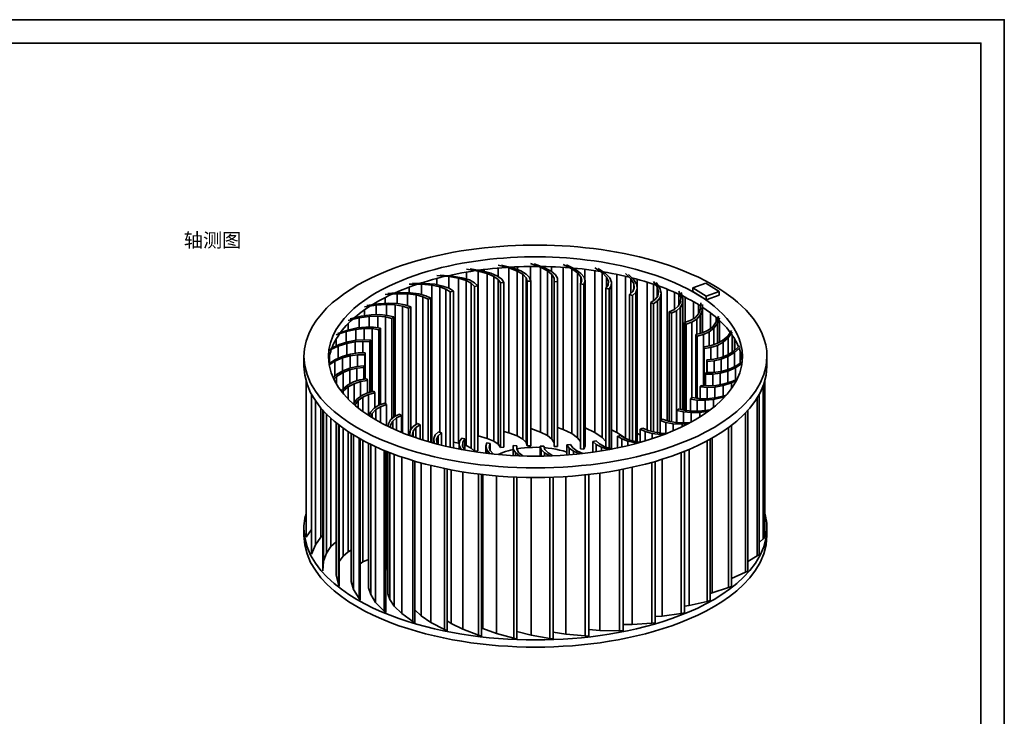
# Model space of a CAD drawing. Header units: millimetres. Extents: x 0 to 420, y 0 to 297.
# Tile 3 of 3: x 210 to 420, y 148 to 297. Entities that reach past the tile are written whole.
import ezdxf
from ezdxf.enums import TextEntityAlignment as Align

# ---------------------------------------------------------------- set-up
doc = ezdxf.new("R2010")
doc.units = ezdxf.units.MM
for name, color, linetype, lineweight, true_color in [('FRAME', 7, 'Continuous', 35, 0x3c3c3c), ('OUTLINE', 7, 'Continuous', 35, 0x141414), ('TEXT', 7, 'Continuous', 18, 0x141414)]:
    doc.layers.add(name, color=color, linetype=linetype, lineweight=lineweight, true_color=true_color)
doc.styles.add('ZH', font='simsun.ttc')

msp = doc.modelspace()

# ---------------------------------------------------------------- linework, layer by layer
at = {"layer": 'FRAME'}
for points in [[(0, 0), (420, 0), (420, 297), (0, 297)], [(5, 5), (415, 5), (415, 292), (5, 292)]]:
    msp.add_lwpolyline(points, close=True, dxfattribs=at)
at = {"layer": 'OUTLINE'}
for points in [[(359.14, 239.69), (357.71, 240.54), (356.25, 241.34), (354.76, 242.08), (353.24, 242.77), (351.71, 243.42), (350.15, 244.02), (348.59, 244.58), (347, 245.1), (345.41, 245.58), (343.8, 246.02), (342.19, 246.43), (340.57, 246.8), (338.94, 247.15), (337.3, 247.46), (335.66, 247.74), (334.01, 247.99), (332.36, 248.21), (330.71, 248.4), (329.05, 248.56), (327.39, 248.69), (325.73, 248.8), (324.06, 248.88), (322.4, 248.93), (320.73, 248.96), (319.07, 248.96), (317.4, 248.93), (315.74, 248.87), (314.08, 248.79), (312.41, 248.68), (310.75, 248.54), (309.1, 248.38), (307.44, 248.18), (305.79, 247.96), (304.15, 247.7), (302.51, 247.42), (300.87, 247.11), (299.24, 246.76), (297.62, 246.38), (296.01, 245.97), (294.4, 245.52), (292.81, 245.04), (291.23, 244.51), (289.66, 243.95), (288.11, 243.34), (286.58, 242.69), (285.06, 242), (283.58, 241.25), (282.12, 240.45), (280.69, 239.59), (279.31, 238.66), (277.97, 237.67), (276.68, 236.61), (275.47, 235.47), (274.34, 234.25), (273.31, 232.94), (272.41, 231.54), (271.66, 230.06), (271.09, 228.49), (270.74, 226.87), (270.62, 225.21)], [(355, 238.16), (353.72, 238.92), (352.41, 239.63), (351.08, 240.29), (349.72, 240.91), (348.35, 241.49), (346.96, 242.03), (345.56, 242.53), (344.14, 242.99), (342.72, 243.42), (341.28, 243.82), (339.84, 244.18), (338.39, 244.52), (336.93, 244.82), (335.47, 245.1), (334, 245.35), (332.53, 245.57), (331.05, 245.77), (329.57, 245.94), (328.09, 246.09), (326.61, 246.21), (325.12, 246.3), (323.63, 246.37), (322.15, 246.42), (320.66, 246.44), (319.17, 246.44), (317.68, 246.42), (316.19, 246.37), (314.7, 246.29), (313.22, 246.19), (311.73, 246.07), (310.25, 245.92), (308.77, 245.75), (307.3, 245.55), (305.83, 245.32), (304.36, 245.07), (302.9, 244.79), (301.44, 244.48), (299.99, 244.14), (298.55, 243.77), (297.11, 243.37), (295.69, 242.94), (294.27, 242.47), (292.87, 241.97), (291.49, 241.42), (290.12, 240.84), (288.76, 240.22), (287.43, 239.55), (286.13, 238.83), (284.85, 238.06), (283.61, 237.24), (282.42, 236.35), (281.27, 235.4), (280.18, 234.39), (279.17, 233.29), (278.25, 232.12), (277.45, 230.87), (276.78, 229.54), (276.27, 228.14), (275.95, 226.69), (275.85, 225.21)], [(305.31, 243.8), (307.8, 243.4)], [(308.54, 243.47), (306.05, 243.87)], [(313.85, 244.2), (312.84, 244.13), (311.83, 244.04), (310.83, 243.95), (309.82, 243.84), (308.82, 243.72), (307.81, 243.58)], [(309.09, 243.32), (309.09, 243.75)], [(312.04, 244.66), (314.36, 244.08)], [(312.04, 242.24), (312.04, 244.06)], [(315.12, 244.08), (312.79, 244.67)], [(314.36, 208.93), (314.36, 244.08)], [(314.36, 244.08), (316.1, 243.42)], [(320.62, 244.41), (319.6, 244.41), (318.57, 244.4), (317.55, 244.38), (316.53, 244.34), (315.51, 244.3), (314.49, 244.24)], [(316.85, 243.43), (315.12, 244.08)], [(316.2, 243.67), (316.2, 244.33)], [(318.96, 245), (321.06, 244.25)], [(318.96, 241.4), (318.96, 244.4)], [(321.81, 244.2), (319.71, 244.95)], [(321.06, 209.1), (321.06, 244.25)], [(321.06, 244.25), (322.57, 243.47)], [(327.33, 244.11), (326.32, 244.19), (325.31, 244.26), (324.3, 244.31), (323.28, 244.35), (322.27, 244.38), (321.25, 244.4)], [(323.32, 243.42), (321.81, 244.2)], [(323.41, 243.35), (323.41, 244.35)], [(325.9, 244.82), (327.74, 243.92)], [(325.9, 209.67), (325.9, 244.22)], [(328.46, 243.81), (326.63, 244.71)], [(327.74, 208.77), (327.74, 243.92)], [(327.74, 243.92), (328.97, 243.03)], [(333.85, 243.34), (332.87, 243.49), (331.89, 243.62), (330.91, 243.75), (329.93, 243.87), (328.94, 243.97), (327.96, 244.06)], [(329.7, 242.93), (328.46, 243.81)], [(330.53, 241.53), (330.53, 243.8)], [(332.7, 244.11), (334.22, 243.08)], [(334.91, 242.93), (333.39, 243.96)], [(300.81, 242.3), (299.89, 242.08), (298.98, 241.85), (298.07, 241.61), (297.17, 241.35), (296.27, 241.08), (295.37, 240.8)], [(298.95, 242.45), (301.53, 242.24)], [(298.95, 240.51), (298.95, 241.84)], [(302.25, 242.36), (299.66, 242.57)], [(307.2, 243.5), (306.22, 243.35), (305.25, 243.19), (304.28, 243.02), (303.31, 242.83), (302.35, 242.64), (301.39, 242.43)], [(301.53, 239.76), (301.53, 242.24)], [(301.53, 242.24), (303.61, 241.87)], [(302.25, 242.36), (302.25, 242.62)], [(304.32, 241.99), (302.25, 242.36)], [(303.61, 206.73), (303.61, 241.87)], [(303.61, 241.87), (305.2, 241.39)], [(305.91, 241.51), (304.32, 241.99)], [(305.31, 241.69), (305.31, 243.2)], [(307.03, 240.93), (305.91, 241.51)], [(307.8, 208.26), (307.8, 243.4)], [(307.8, 243.4), (309.73, 242.88)], [(310.47, 242.95), (308.54, 243.47)], [(309.73, 207.74), (309.73, 242.88)], [(309.73, 242.88), (311.14, 242.28)], [(311.88, 242.35), (310.47, 242.95)], [(311.14, 207.14), (311.14, 242.28)], [(311.14, 242.28), (312.06, 241.62)], [(312.8, 241.69), (311.88, 242.35)], [(312.06, 206.48), (312.06, 241.62)], [(312.06, 241.62), (312.54, 240.92)], [(313.29, 240.99), (312.8, 241.69)], [(316.1, 208.27), (316.1, 243.42)], [(316.1, 243.42), (317.3, 242.72)], [(318.05, 242.73), (316.85, 243.43)], [(317.3, 207.58), (317.3, 242.72)], [(317.3, 242.72), (317.99, 242)], [(317.99, 206.86), (317.99, 242)], [(317.99, 242), (318.24, 241.27)], [(318.75, 242.01), (318.05, 242.73)], [(319, 241.28), (318.75, 242.01)], [(322.57, 208.33), (322.57, 243.47)], [(322.57, 243.47), (323.52, 242.69)], [(324.27, 242.64), (323.32, 243.42)], [(323.52, 207.55), (323.52, 242.69)], [(323.52, 242.69), (323.98, 241.92)], [(323.98, 206.78), (323.98, 241.92)], [(323.98, 241.92), (323.99, 241.18)], [(324.72, 241.88), (324.27, 242.64)], [(324.73, 241.14), (324.72, 241.88)], [(328.97, 207.89), (328.97, 243.03)], [(328.97, 243.03), (329.66, 242.19)], [(329.66, 240.76), (329.66, 242.19)], [(329.66, 242.19), (329.86, 241.4)], [(330.38, 242.09), (329.7, 242.93)], [(330.59, 241.3), (330.38, 242.09)], [(332.7, 208.97), (332.7, 243.51)], [(334.22, 207.94), (334.22, 243.08)], [(334.22, 243.08), (335.15, 242.12)], [(340.02, 242.1), (339.1, 242.32), (338.17, 242.53), (337.24, 242.72), (336.31, 242.91), (335.38, 243.08), (334.44, 243.24)], [(334.86, 242.96), (334.86, 243.17)], [(335.84, 241.96), (334.91, 242.93)], [(335.15, 239.91), (335.15, 242.12)], [(335.15, 242.12), (335.56, 241.23)], [(336.24, 241.08), (335.84, 241.96)], [(337.39, 208.97), (337.39, 242.69)], [(339.19, 242.9), (340.36, 241.77)], [(339.19, 207.76), (339.19, 242.3)], [(340.98, 241.57), (339.82, 242.7)], [(340.36, 238.68), (340.36, 241.77)], [(340.36, 241.77), (340.96, 240.75)], [(345.72, 240.43), (344.88, 240.72), (344.02, 240.99), (343.17, 241.25), (342.31, 241.5), (341.44, 241.74), (340.58, 241.96)], [(341.59, 240.55), (340.98, 241.57)], [(341.73, 208.84), (341.73, 241.66)], [(294.84, 240.62), (294.01, 240.34), (293.19, 240.04), (292.36, 239.73), (291.55, 239.41), (290.73, 239.07), (289.93, 238.72)], [(293.1, 240.63), (295.73, 240.62)], [(293.1, 238.77), (293.1, 240.01)], [(296.39, 240.79), (293.77, 240.81)], [(295.73, 238.38), (295.73, 240.62)], [(295.73, 240.62), (297.9, 240.41)], [(295.85, 240.8), (295.85, 240.95)], [(298.56, 240.59), (296.39, 240.79)], [(297.9, 206.82), (297.9, 240.41)], [(297.9, 240.41), (299.62, 240.05)], [(300.28, 240.23), (298.56, 240.59)], [(299.62, 209.05), (299.62, 240.05)], [(299.62, 240.05), (300.92, 239.56)], [(301.59, 239.74), (300.28, 240.23)], [(300.92, 206.05), (300.92, 239.56)], [(300.92, 239.56), (301.83, 238.97)], [(302.5, 239.14), (301.59, 239.74)], [(305.2, 206.24), (305.2, 241.39)], [(305.2, 241.39), (306.32, 240.8)], [(306.32, 205.66), (306.32, 240.8)], [(306.32, 240.8), (307.03, 240.15)], [(307.74, 240.27), (307.03, 240.93)], [(307.03, 240.15), (307.74, 240.27)], [(307.03, 205), (307.03, 240.15)], [(307.74, 205.12), (307.74, 240.27)], [(312.54, 240.92), (313.29, 240.99)], [(312.54, 205.78), (312.54, 240.92)], [(313.29, 205.84), (313.29, 240.99)], [(318.24, 241.27), (319, 241.28)], [(318.24, 206.13), (318.24, 241.27)], [(319, 206.14), (319, 241.28)], [(323.99, 206.04), (323.99, 241.18)], [(323.99, 241.18), (324.73, 241.14)], [(324.73, 205.99), (324.73, 241.14)], [(329.86, 241.4), (329.63, 240.67)], [(329.63, 205.53), (329.63, 240.67)], [(329.63, 240.67), (330.35, 240.57)], [(330.35, 240.57), (330.59, 241.3)], [(330.35, 205.42), (330.35, 240.57)], [(330.59, 206.15), (330.59, 241.3)], [(335.5, 240.44), (335.04, 239.74)], [(335.04, 205.9), (335.04, 239.74)], [(335.04, 239.74), (335.72, 239.58)], [(335.56, 241.23), (335.5, 240.44)], [(335.72, 239.58), (336.18, 240.28)], [(335.72, 205.69), (335.72, 239.58)], [(336.18, 240.28), (336.24, 241.08)], [(336.18, 205.55), (336.18, 240.28)], [(336.24, 205.94), (336.24, 241.08)], [(341.08, 239.85), (340.76, 239.07)], [(340.96, 239.57), (340.96, 240.75)], [(340.96, 240.75), (341.08, 239.85)], [(341.39, 238.86), (341.7, 239.64)], [(341.7, 239.64), (341.59, 240.55)], [(341.7, 207.02), (341.7, 239.64)], [(343.82, 209.51), (343.82, 241.05)], [(345.21, 241.22), (345.99, 240.02)], [(345.21, 237.11), (345.21, 240.61)], [(346.54, 239.77), (345.76, 240.97)], [(345.99, 237.95), (345.99, 240.02)], [(345.99, 240.02), (346.26, 238.96)], [(350.83, 238.37), (350.08, 238.72), (349.32, 239.05), (348.55, 239.37), (347.78, 239.68), (347, 239.97), (346.22, 240.26)], [(346.81, 238.71), (346.54, 239.77)], [(348.07, 211.5), (348.07, 239.56)], [(353.58, 239.81), (356.34, 240.83)], [(356.41, 238.03), (353.58, 239.81)], [(353.58, 239.04), (353.58, 239.81)], [(359.18, 239.06), (356.34, 240.83)], [(369.38, 225.21), (369.32, 226.44), (369.12, 227.66), (368.8, 228.85), (368.37, 230), (367.83, 231.11), (367.21, 232.18), (366.51, 233.2), (365.74, 234.16), (364.91, 235.08), (364.04, 235.95), (363.12, 236.78), (362.17, 237.57), (361.19, 238.31), (360.18, 239.02), (359.14, 239.69)], [(289.46, 238.51), (288.73, 238.17), (288.01, 237.81), (287.3, 237.44), (286.59, 237.06), (285.89, 236.66), (285.2, 236.24)], [(287.92, 238.4), (290.52, 238.58)], [(287.92, 236.53), (287.92, 237.76)], [(291.11, 238.81), (288.52, 238.62)], [(290.04, 238.73), (290.04, 238.77)], [(290.52, 236.49), (290.52, 238.58)], [(290.52, 238.58), (292.72, 238.55)], [(293.32, 238.77), (291.11, 238.81)], [(292.72, 236.02), (292.72, 238.55)], [(292.72, 238.55), (294.55, 238.32)], [(295.14, 238.54), (293.32, 238.77)], [(294.55, 210.7), (294.55, 238.32)], [(294.55, 238.32), (295.99, 237.93)], [(296.59, 238.15), (295.14, 238.54)], [(295.99, 207.38), (295.99, 237.93)], [(295.99, 237.93), (297.09, 237.41)], [(297.68, 237.63), (296.59, 238.15)], [(297.09, 237.41), (297.68, 237.63)], [(297.09, 207.05), (297.09, 237.41)], [(297.68, 206.88), (297.68, 237.63)], [(301.83, 238.97), (302.5, 239.14)], [(301.83, 205.85), (301.83, 238.97)], [(302.5, 205.7), (302.5, 239.14)], [(340.76, 239.07), (340.07, 238.41)], [(340.07, 207.42), (340.07, 238.41)], [(340.07, 238.41), (340.69, 238.2)], [(340.69, 238.2), (341.39, 238.86)], [(340.69, 207.24), (340.69, 238.2)], [(341.39, 207.09), (341.39, 238.86)], [(345.51, 237.32), (344.61, 236.71)], [(346.08, 238.06), (345.51, 237.32)], [(346.06, 237.07), (346.62, 237.81)], [(346.26, 238.96), (346.08, 238.06)], [(346.62, 237.81), (346.81, 238.71)], [(346.62, 211.6), (346.62, 237.81)], [(346.81, 211.69), (346.81, 238.71)], [(349.66, 235.26), (349.66, 238.9)], [(350.6, 239.11), (350.99, 237.86)], [(350.6, 236.24), (350.6, 238.48)], [(350.99, 237.86), (350.91, 236.8)], [(351.45, 237.57), (351.06, 238.82)], [(355, 236.12), (354.39, 236.49), (353.78, 236.85), (353.16, 237.19), (352.53, 237.53), (351.9, 237.85), (351.27, 238.17)], [(351.37, 236.51), (351.45, 237.57)], [(351.45, 213.82), (351.45, 237.57)], [(351.93, 232.47), (351.93, 237.84)], [(356.41, 237.27), (353.58, 239.04)], [(364.15, 225.21), (364.07, 226.48), (363.84, 227.73), (363.46, 228.94), (362.96, 230.11), (362.34, 231.23), (361.63, 232.28), (360.84, 233.28), (359.98, 234.22), (359.07, 235.1), (358.1, 235.94), (357.1, 236.72), (356.06, 237.46), (355, 238.16)], [(356.41, 238.03), (359.18, 239.06)], [(356.41, 237.27), (359.18, 238.29)], [(356.41, 237.27), (356.41, 238.03)], [(359.18, 238.29), (359.18, 239.06)], [(284.81, 236), (284.2, 235.6), (283.61, 235.2), (283.02, 234.77), (282.44, 234.34), (281.88, 233.88), (281.33, 233.42)], [(283.53, 235.8), (286.03, 236.18)], [(286.55, 236.45), (284.05, 236.07)], [(286.03, 236.18), (288.23, 236.31)], [(286.03, 234.09), (286.03, 236.18)], [(288.74, 236.57), (286.55, 236.45)], [(288.23, 233.99), (288.23, 236.31)], [(288.23, 236.31), (290.1, 236.22)], [(290.62, 236.49), (288.74, 236.57)], [(290.1, 212.51), (290.1, 236.22)], [(290.1, 236.22), (291.65, 235.95)], [(292.17, 236.21), (290.62, 236.49)], [(291.65, 208.92), (291.65, 235.95)], [(291.65, 235.95), (292.9, 235.52)], [(293.42, 235.78), (292.17, 236.21)], [(292.9, 235.52), (293.42, 235.78)], [(292.9, 208.44), (292.9, 235.52)], [(293.42, 209.6), (293.42, 235.78)], [(344.61, 209.26), (344.61, 236.71)], [(344.61, 236.71), (345.16, 236.46)], [(345.16, 236.46), (346.06, 237.07)], [(345.16, 209.11), (345.16, 236.46)], [(346.06, 208.96), (346.06, 237.07)], [(349.63, 235.23), (348.55, 234.7)], [(350.43, 235.92), (349.63, 235.23)], [(350.09, 234.94), (350.89, 235.63)], [(350.91, 236.8), (350.43, 235.92)], [(350.89, 235.63), (351.37, 236.51)], [(350.89, 213.95), (350.89, 235.63)], [(351.37, 213.84), (351.37, 236.51)], [(353.71, 233.28), (353.71, 236.88)], [(354.78, 234.3), (354.78, 236.25)], [(355.22, 235.36), (354.79, 234.31)], [(355.23, 235.97), (355.19, 236), (355.15, 236.02), (355.11, 236.05), (355.08, 236.07), (355.04, 236.09), (355, 236.12)], [(355.24, 236.62), (355.22, 235.36)], [(355.58, 235.04), (355.61, 236.3)], [(358.83, 233.28), (358.32, 233.72), (357.79, 234.15), (357.26, 234.57), (356.71, 234.97), (356.16, 235.36), (355.59, 235.74)], [(355.61, 230.26), (355.61, 235.73)], [(281.02, 233.15), (280.55, 232.71), (280.09, 232.26), (279.65, 231.79), (279.22, 231.31), (278.81, 230.82), (278.42, 230.31)], [(280.03, 232.91), (282.38, 233.47)], [(282.81, 233.77), (280.46, 233.21)], [(282.38, 233.47), (284.51, 233.76)], [(282.38, 231.34), (282.38, 233.47)], [(284.94, 234.06), (282.81, 233.77)], [(283.53, 233.87), (283.53, 235.14)], [(284.51, 233.76), (286.39, 233.82)], [(284.51, 231.48), (284.51, 233.76)], [(286.81, 234.12), (284.94, 234.06)], [(286.39, 231.32), (286.39, 233.82)], [(286.39, 233.82), (288.01, 233.67)], [(288.44, 233.97), (286.81, 234.12)], [(288.01, 215.12), (288.01, 233.67)], [(288.01, 233.67), (289.38, 233.33)], [(289.81, 233.63), (288.44, 233.97)], [(289.38, 233.33), (289.81, 233.63)], [(289.38, 211.96), (289.38, 233.33)], [(289.81, 212.33), (289.81, 233.63)], [(348.55, 211.37), (348.55, 234.7)], [(348.55, 234.7), (349.01, 234.41)], [(349.01, 234.41), (350.09, 234.94)], [(349.01, 211.29), (349.01, 234.41)], [(350.09, 211.12), (350.09, 234.94)], [(354.04, 233.48), (353.02, 232.86)], [(353.38, 232.54), (354.4, 233.16)], [(354.79, 234.31), (354.04, 233.48)], [(354.4, 233.16), (355.15, 233.99)], [(354.4, 229.96), (354.4, 233.16)], [(355.15, 233.99), (355.58, 235.04)], [(355.15, 230.15), (355.15, 233.99)], [(355.58, 230.25), (355.58, 235.04)], [(357.37, 231.22), (357.37, 234.48)], [(358.53, 232.49), (358.53, 233.54)], [(359.02, 233.8), (358.58, 232.56)], [(358.84, 232.22), (359.27, 233.46)], [(281.99, 231.3), (279.99, 230.85)], [(280.03, 230.86), (280.03, 232.2)], [(281.67, 230.97), (283.5, 231.16)], [(283.83, 231.49), (281.99, 231.3)], [(283.5, 228.76), (283.5, 231.16)], [(283.5, 231.16), (285.16, 231.14)], [(285.48, 231.46), (283.83, 231.49)], [(285.16, 217.69), (285.16, 231.14)], [(285.16, 231.14), (286.62, 230.91)], [(286.95, 231.24), (285.48, 231.46)], [(286.62, 230.91), (286.95, 231.24)], [(286.95, 214.94), (286.95, 231.24)], [(353.02, 232.86), (351.78, 232.42)], [(351.78, 213.74), (351.78, 232.42)], [(351.78, 232.42), (352.14, 232.1)], [(352.14, 232.1), (353.38, 232.54)], [(352.14, 213.67), (352.14, 232.1)], [(353.38, 216.44), (353.38, 232.54)], [(357.82, 231.56), (356.81, 230.8)], [(357.06, 230.46), (358.07, 231.22)], [(358.58, 232.56), (357.82, 231.56)], [(358.07, 231.22), (358.84, 232.22)], [(358.07, 227.75), (358.07, 231.22)], [(358.84, 228.03), (358.84, 232.22)], [(361.55, 230.35), (361.18, 230.83), (360.8, 231.29), (360.4, 231.74), (359.98, 232.18), (359.56, 232.61), (359.12, 233.02)], [(359.27, 228.27), (359.27, 232.88)], [(359.29, 228.28), (359.29, 232.86)], [(278.21, 230.02), (277.89, 229.55), (277.58, 229.06), (277.3, 228.57), (277.03, 228.06), (276.79, 227.54), (276.57, 227.01)], [(277.52, 229.79), (279.66, 230.52)], [(277.52, 227.46), (277.52, 228.97)], [(279.99, 230.85), (277.85, 230.12)], [(279.66, 230.52), (281.67, 230.97)], [(279.66, 228.24), (279.66, 230.52)], [(281.67, 228.66), (281.67, 230.97)], [(286.62, 214.82), (286.62, 230.91)], [(355.6, 230.26), (354.23, 229.92)], [(354.23, 216.31), (354.23, 229.92)], [(354.23, 229.92), (354.49, 229.57)], [(354.49, 229.57), (355.85, 229.91)], [(354.49, 216.27), (354.49, 229.57)], [(356.81, 230.8), (355.6, 230.26)], [(355.85, 229.91), (357.06, 230.46)], [(355.85, 227.27), (355.85, 229.91)], [(357.06, 227.46), (357.06, 230.46)], [(361, 229.55), (359.92, 228.62)], [(360.06, 228.26), (361.13, 229.19)], [(361.83, 230.74), (361, 229.55)], [(361.13, 229.19), (361.97, 230.39)], [(361.13, 225.61), (361.13, 229.19)], [(363.33, 227.25), (363.12, 227.74), (362.88, 228.23), (362.63, 228.71), (362.35, 229.18), (362.06, 229.63), (361.75, 230.08)], [(361.97, 226.13), (361.97, 229.77)], [(362.47, 226.46), (362.47, 228.97)], [(276.06, 226.52), (277.93, 227.4)], [(278.15, 227.75), (276.27, 226.87)], [(277.93, 227.4), (279.77, 227.99)], [(277.93, 224.81), (277.93, 227.4)], [(279.98, 228.34), (278.15, 227.75)], [(279.77, 227.99), (281.52, 228.32)], [(279.77, 225.5), (279.77, 227.99)], [(281.73, 228.67), (279.98, 228.34)], [(281.52, 228.32), (283.16, 228.42)], [(281.52, 225.86), (281.52, 228.32)], [(283.37, 228.77), (281.73, 228.67)], [(283.16, 225.95), (283.16, 228.42)], [(283.16, 228.42), (284.68, 228.31)], [(284.89, 228.66), (283.37, 228.77)], [(284.68, 228.31), (284.89, 228.66)], [(284.68, 217.57), (284.68, 228.31)], [(284.89, 217.63), (284.89, 228.66)], [(357.3, 227.5), (355.84, 227.26)], [(355.84, 219.01), (355.84, 227.26)], [(355.84, 227.26), (355.98, 226.91)], [(355.98, 226.91), (357.44, 227.14)], [(355.98, 219), (355.98, 226.91)], [(358.67, 227.94), (357.3, 227.5)], [(357.44, 227.14), (358.81, 227.58)], [(357.44, 224.59), (357.44, 227.14)], [(359.92, 228.62), (358.67, 227.94)], [(358.81, 227.58), (360.06, 228.26)], [(358.81, 224.81), (358.81, 227.58)], [(360.06, 225.17), (360.06, 228.26)], [(363.61, 227.51), (362.4, 226.39)], [(362.42, 226.03), (363.63, 227.15)], [(362.53, 226.51), (362.53, 228.87)], [(364.1, 224.19), (364.04, 224.66), (363.96, 225.13), (363.86, 225.6), (363.74, 226.06), (363.6, 226.52), (363.44, 226.97)], [(270.62, 225.21), (270.79, 223.24), (271.28, 221.33), (272.05, 219.52), (273.06, 217.82), (274.26, 216.25), (275.6, 214.81), (277.06, 213.48), (278.61, 212.25), (280.23, 211.13), (281.91, 210.09), (283.63, 209.13), (285.4, 208.25), (287.2, 207.45), (289.03, 206.7), (290.88, 206.02), (292.75, 205.39), (294.64, 204.82), (296.55, 204.3), (298.46, 203.83), (300.39, 203.4), (302.33, 203.02), (304.27, 202.69), (306.23, 202.39), (308.18, 202.14), (310.15, 201.93), (312.11, 201.75), (314.08, 201.62), (316.05, 201.53), (318.03, 201.47), (320, 201.45), (321.97, 201.47), (323.95, 201.53), (325.92, 201.62), (327.89, 201.75), (329.85, 201.93), (331.82, 202.14), (333.77, 202.39), (335.73, 202.69), (337.67, 203.02), (339.61, 203.4), (341.54, 203.83), (343.45, 204.3), (345.36, 204.82), (347.25, 205.39), (349.12, 206.02), (350.97, 206.7), (352.8, 207.45), (354.6, 208.25), (356.37, 209.13), (358.09, 210.09), (359.77, 211.13), (361.39, 212.25), (362.94, 213.48), (364.4, 214.81), (365.74, 216.25), (366.94, 217.82), (367.95, 219.52), (368.72, 221.33), (369.21, 223.24), (369.38, 225.21)], [(270.62, 223.17), (270.62, 225.21)], [(275.85, 225.21), (276, 223.45), (276.44, 221.74), (277.13, 220.12), (278.03, 218.6), (279.1, 217.2), (280.3, 215.91), (281.6, 214.72), (282.99, 213.62), (284.44, 212.62), (285.94, 211.69), (287.48, 210.84), (289.06, 210.05), (290.67, 209.33), (292.31, 208.66), (293.96, 208.05), (295.64, 207.49), (297.33, 206.98), (299.03, 206.51), (300.74, 206.09), (302.47, 205.71), (304.2, 205.37), (305.94, 205.07), (307.68, 204.81), (309.43, 204.58), (311.19, 204.39), (312.95, 204.24), (314.71, 204.12), (316.47, 204.03), (318.24, 203.98), (320, 203.96), (321.76, 203.98), (323.53, 204.03), (325.29, 204.12), (327.05, 204.24), (328.81, 204.39), (330.57, 204.58), (332.32, 204.81), (334.06, 205.07), (335.8, 205.37), (337.53, 205.71), (339.26, 206.09), (340.97, 206.51), (342.67, 206.98), (344.36, 207.49), (346.04, 208.05), (347.69, 208.66), (349.33, 209.33), (350.94, 210.05), (352.52, 210.84), (354.06, 211.69), (355.56, 212.62), (357.01, 213.62), (358.4, 214.72), (359.7, 215.91), (360.9, 217.2), (361.97, 218.6), (362.87, 220.12), (363.56, 221.74), (364, 223.45), (364.15, 225.21)], [(276.46, 226.71), (276.33, 226.3), (276.21, 225.88), (276.11, 225.46), (276.02, 225.04), (275.95, 224.62), (275.9, 224.19)], [(276.06, 223.72), (276.06, 225.25)], [(277.24, 224.19), (278.86, 224.91)], [(278.96, 225.27), (277.34, 224.55)], [(278.86, 224.91), (280.48, 225.37)], [(278.86, 222.11), (278.86, 224.91)], [(280.58, 225.73), (278.96, 225.27)], [(280.48, 225.37), (282.07, 225.59)], [(280.48, 222.76), (280.48, 225.37)], [(282.17, 225.95), (280.58, 225.73)], [(282.07, 223.09), (282.07, 225.59)], [(282.07, 225.59), (283.61, 225.59)], [(283.71, 225.95), (282.17, 225.95)], [(283.61, 225.59), (283.71, 225.95)], [(283.61, 220.38), (283.61, 225.59)], [(283.71, 220.4), (283.71, 225.95)], [(359.58, 224.98), (358.08, 224.64)], [(361.04, 225.55), (359.58, 224.98)], [(359.6, 224.62), (361.06, 225.19)], [(362.4, 226.39), (361.04, 225.55)], [(361.06, 225.19), (362.42, 226.03)], [(361.06, 222.42), (361.06, 225.19)], [(362.42, 223.01), (362.42, 226.03)], [(363.63, 223.73), (363.63, 226.42)], [(369.38, 223.17), (369.38, 225.21)], [(270.62, 223.17), (270.79, 221.2), (271.28, 219.29), (272.05, 217.48), (273.06, 215.79), (274.26, 214.22), (275.6, 212.77), (277.06, 211.44), (278.61, 210.21), (280.23, 209.09), (281.91, 208.05), (283.63, 207.1), (285.4, 206.22), (287.2, 205.41), (289.03, 204.66), (290.88, 203.98), (292.75, 203.36), (294.64, 202.78), (296.55, 202.26), (298.46, 201.79), (300.39, 201.37), (302.33, 200.99), (304.27, 200.65), (306.23, 200.35), (308.18, 200.1), (310.15, 199.89), (312.11, 199.72), (314.08, 199.58), (316.05, 199.49), (318.03, 199.43), (320, 199.41), (321.97, 199.43), (323.95, 199.49), (325.92, 199.58), (327.89, 199.72), (329.85, 199.89), (331.82, 200.1), (333.77, 200.35), (335.73, 200.65), (337.67, 200.99), (339.61, 201.37), (341.54, 201.79), (343.45, 202.26), (345.36, 202.78), (347.25, 203.36), (349.12, 203.98), (350.97, 204.66), (352.8, 205.41), (354.6, 206.22), (356.37, 207.1), (358.09, 208.05), (359.77, 209.09), (361.39, 210.21), (362.94, 211.44), (364.4, 212.77), (365.74, 214.22), (366.94, 215.79), (367.95, 217.48), (368.72, 219.29), (369.21, 221.2), (369.38, 223.17)], [(277.34, 224.55), (275.96, 223.66)], [(276.01, 223.39), (277.24, 224.19)], [(277.24, 221.01), (277.24, 224.19)], [(280.4, 222.74), (278.94, 222.16)], [(281.89, 223.08), (280.4, 222.74)], [(280.42, 222.38), (281.92, 222.71)], [(283.41, 223.2), (281.89, 223.08)], [(281.92, 222.71), (283.43, 222.83)], [(281.92, 220.01), (281.92, 222.71)], [(283.43, 222.83), (283.41, 223.2)], [(283.43, 220.35), (283.43, 222.83)], [(358.08, 224.64), (356.57, 224.52)], [(356.57, 221.76), (356.57, 224.52)], [(356.57, 224.52), (356.59, 224.16)], [(356.59, 224.16), (358.11, 224.28)], [(356.59, 221.76), (356.59, 224.16)], [(358.11, 224.28), (359.6, 224.62)], [(358.11, 221.79), (358.11, 224.28)], [(359.6, 222.01), (359.6, 224.62)], [(361.04, 222.08), (362.66, 222.81)], [(362.76, 223.17), (361.14, 222.44)], [(362.66, 222.81), (364.04, 223.7)], [(362.66, 220.24), (362.66, 222.81)], [(364.09, 224.03), (362.76, 223.17)], [(277.58, 221.33), (276.86, 220.67)], [(276.99, 220.4), (277.6, 220.96)], [(278.94, 222.16), (277.58, 221.33)], [(277.6, 220.96), (278.96, 221.8)], [(277.6, 219.28), (277.6, 220.96)], [(278.96, 221.8), (280.42, 222.38)], [(278.96, 218.25), (278.96, 221.8)], [(280.42, 219.35), (280.42, 222.38)], [(356.39, 221.76), (356.29, 221.4)], [(356.29, 218.97), (356.29, 221.4)], [(356.29, 221.4), (357.83, 221.4)], [(357.93, 221.76), (356.39, 221.76)], [(357.83, 221.4), (359.42, 221.62)], [(357.83, 218.99), (357.83, 221.4)], [(359.52, 221.98), (357.93, 221.76)], [(359.42, 221.62), (361.04, 222.08)], [(359.42, 219.21), (359.42, 221.62)], [(361.14, 222.44), (359.52, 221.98)], [(361.04, 219.62), (361.04, 222.08)], [(271.08, 186.72), (271.08, 219.93)], [(279.94, 219.09), (278.87, 218.16)], [(279, 217.81), (280.08, 218.74)], [(281.19, 219.77), (279.94, 219.09)], [(280.08, 218.74), (281.33, 219.41)], [(280.08, 216.13), (280.08, 218.74)], [(282.56, 220.22), (281.19, 219.77)], [(281.33, 219.41), (282.7, 219.86)], [(281.33, 215.35), (281.33, 219.41)], [(284.02, 220.45), (282.56, 220.22)], [(282.7, 219.86), (284.16, 220.09)], [(282.7, 216.72), (282.7, 219.86)], [(284.16, 220.09), (284.02, 220.45)], [(284.16, 217.44), (284.16, 220.09)], [(355.32, 219.05), (355.11, 218.7)], [(355.11, 216.22), (355.11, 218.7)], [(355.11, 218.7), (356.63, 218.59)], [(356.84, 218.93), (355.32, 219.05)], [(356.63, 218.59), (358.27, 218.68)], [(356.63, 216.21), (356.63, 218.59)], [(358.48, 219.03), (356.84, 218.93)], [(358.27, 218.68), (360.02, 219.01)], [(358.27, 216.38), (358.27, 218.68)], [(360.23, 219.36), (358.48, 219.03)], [(360.02, 219.01), (361.85, 219.61)], [(360.02, 216.76), (360.02, 219.01)], [(362.07, 219.95), (360.23, 219.36)], [(361.85, 219.61), (362.85, 220.07)], [(361.85, 218.44), (361.85, 219.61)], [(363.01, 220.4), (362.07, 219.95)], [(368.58, 186.31), (368.58, 218.91)], [(368.91, 186.64), (368.91, 219.88)], [(368.92, 190.34), (368.92, 219.93)], [(272.27, 183.07), (272.27, 217.07)], [(278.87, 218.16), (278.61, 217.8)], [(278.82, 217.54), (279, 217.81)], [(279, 217.32), (279, 217.81)], [(282.94, 216.9), (281.93, 216.14)], [(282.18, 215.79), (283.19, 216.56)], [(284.15, 217.44), (282.94, 216.9)], [(283.19, 216.56), (284.4, 217.1)], [(283.19, 213.47), (283.19, 216.56)], [(285.51, 217.78), (284.15, 217.44)], [(284.4, 217.1), (285.77, 217.44)], [(284.4, 212.64), (284.4, 217.1)], [(285.77, 217.44), (285.51, 217.78)], [(285.77, 214.3), (285.77, 217.44)], [(353.38, 216.44), (353.05, 216.12)], [(354.84, 216.22), (353.38, 216.44)], [(358.33, 216.39), (356.5, 216.19)], [(358.01, 216.06), (360.01, 216.51)], [(360.34, 216.83), (358.33, 216.39)], [(360.01, 216.51), (360.4, 216.64)], [(360.01, 216.23), (360.01, 216.51)], [(360.68, 216.95), (360.34, 216.83)], [(367.69, 182.98), (367.69, 217)], [(273.07, 185.06), (273.07, 215.77)], [(274.25, 186.71), (274.25, 214.22)], [(281.16, 215.14), (281.15, 215.11)], [(281.93, 216.14), (281.16, 215.14)], [(281.46, 214.84), (282.18, 215.79)], [(282.18, 214.25), (282.18, 215.79)], [(286.62, 214.82), (285.6, 214.19)], [(285.96, 213.87), (286.98, 214.5)], [(287.86, 215.26), (286.62, 214.82)], [(286.98, 214.5), (288.22, 214.94)], [(286.98, 211.11), (286.98, 214.5)], [(288.22, 214.94), (287.86, 215.26)], [(288.22, 210.46), (288.22, 214.94)], [(353.05, 213.59), (353.05, 216.12)], [(353.05, 216.12), (354.52, 215.89)], [(354.52, 213.56), (354.52, 215.89)], [(354.52, 215.89), (356.17, 215.86)], [(356.5, 216.19), (354.84, 216.22)], [(356.17, 215.86), (358.01, 216.06)], [(356.17, 213.69), (356.17, 215.86)], [(358.01, 214.4), (358.01, 216.06)], [(367.26, 182.68), (367.26, 216.28)], [(274.62, 179.9), (274.62, 213.8)], [(274.64, 179.54), (274.64, 213.78)], [(274.78, 181.57), (274.78, 213.62)], [(275.41, 183.29), (275.41, 212.96)], [(284.85, 213.36), (284.52, 212.56)], [(285.6, 214.19), (284.85, 213.36)], [(284.91, 212.31), (285.21, 213.04)], [(285.21, 213.04), (285.96, 213.87)], [(285.21, 212.13), (285.21, 213.04)], [(285.96, 211.68), (285.96, 213.87)], [(289.91, 212.42), (289.11, 211.72)], [(289.57, 211.43), (290.37, 212.13)], [(290.99, 212.94), (289.91, 212.42)], [(290.37, 212.13), (291.45, 212.65)], [(290.37, 209.46), (290.37, 212.13)], [(291.45, 212.65), (290.99, 212.94)], [(291.45, 209), (291.45, 212.65)], [(350.62, 214.02), (350.19, 213.72)], [(350.19, 211.12), (350.19, 213.72)], [(350.19, 213.72), (351.56, 213.39)], [(351.99, 213.69), (350.62, 214.02)], [(351.56, 211.06), (351.56, 213.39)], [(351.56, 213.39), (353.19, 213.24)], [(353.61, 213.54), (351.99, 213.69)], [(353.19, 213.24), (355.06, 213.29)], [(353.19, 211.19), (353.19, 213.24)], [(355.49, 213.59), (353.61, 213.54)], [(355.06, 213.29), (356.9, 213.54)], [(355.06, 212.3), (355.06, 213.29)], [(357.3, 213.84), (355.49, 213.59)], [(364.78, 179.2), (364.78, 213.15)], [(365.3, 179.46), (365.3, 213.71)], [(276.39, 184.7), (276.39, 212.03)], [(277.47, 178.61), (277.47, 211.1)], [(277.98, 176.59), (277.98, 210.69)], [(278.12, 176.24), (278.12, 210.58)], [(278.17, 181.47), (278.17, 210.54)], [(288.63, 210.84), (288.59, 210.28)], [(289.11, 211.72), (288.63, 210.84)], [(289.06, 210.05), (289.09, 210.56)], [(289.09, 210.56), (289.57, 211.43)], [(289.09, 210.04), (289.09, 210.56)], [(289.57, 209.82), (289.57, 211.43)], [(293.94, 210.29), (293.38, 209.54)], [(293.92, 209.29), (294.49, 210.04)], [(294.84, 210.89), (293.94, 210.29)], [(294.49, 210.04), (295.39, 210.64)], [(294.49, 207.87), (294.49, 210.04)], [(295.39, 210.64), (294.84, 210.89)], [(295.39, 207.57), (295.39, 210.64)], [(324.73, 210.09), (325.9, 209.67)], [(330.59, 210), (332.7, 208.97)], [(347.1, 211.84), (346.58, 211.57)], [(346.58, 208.9), (346.58, 211.57)], [(346.58, 211.57), (347.83, 211.14)], [(348.35, 211.4), (347.1, 211.84)], [(347.83, 208.8), (347.83, 211.14)], [(347.83, 211.14), (349.38, 210.87)], [(349.9, 211.13), (348.35, 211.4)], [(349.38, 209.35), (349.38, 210.87)], [(349.38, 210.87), (351.26, 210.78)], [(351.77, 211.05), (349.9, 211.13)], [(351.26, 210.78), (352.56, 210.86)], [(351.26, 210.2), (351.26, 210.78)], [(353.05, 211.12), (351.77, 211.05)], [(361.19, 175.94), (361.19, 210.06)], [(361.79, 176.17), (361.79, 210.51)], [(279, 182.66), (279, 209.92)], [(280.08, 183.59), (280.08, 209.18)], [(280.71, 177.26), (280.71, 208.78)], [(281.22, 175.53), (281.22, 208.46)], [(293.38, 209.54), (293.19, 208.64)], [(293.19, 208.33), (293.19, 208.64)], [(293.19, 208.64), (293.28, 208.3)], [(293.74, 208.39), (293.92, 209.29)], [(293.81, 208.1), (293.74, 208.39)], [(293.92, 208.06), (293.92, 209.29)], [(298.61, 208.49), (298.3, 207.71)], [(299.31, 209.15), (298.61, 208.49)], [(298.92, 207.51), (299.24, 208.29)], [(299.24, 208.29), (299.93, 208.95)], [(299.24, 206.46), (299.24, 208.29)], [(299.93, 208.95), (299.31, 209.15)], [(299.93, 206.29), (299.93, 208.95)], [(307.74, 208.27), (307.8, 208.26)], [(307.8, 208.26), (309.73, 207.74)], [(313.29, 209.2), (314.36, 208.93)], [(314.36, 208.93), (316.1, 208.27)], [(316.1, 208.27), (317.3, 207.58)], [(319, 209.84), (321.06, 209.1)], [(321.06, 209.1), (322.57, 208.33)], [(322.57, 208.33), (323.52, 207.55)], [(325.9, 209.67), (327.74, 208.77)], [(327.74, 208.77), (328.97, 207.89)], [(332.7, 208.97), (334.22, 207.94)], [(334.22, 207.94), (335.04, 207.1)], [(336.24, 209.54), (337.39, 208.97)], [(337.39, 208.97), (339.19, 207.76)], [(338.17, 208.39), (337.5, 208.21)], [(337.5, 205.7), (337.5, 208.21)], [(337.5, 208.21), (338.41, 207.62)], [(339.08, 207.79), (338.17, 208.39)], [(341.7, 208.86), (341.73, 208.84)], [(341.73, 208.84), (342.32, 208.44)], [(342.91, 209.94), (342.32, 209.72)], [(342.32, 206.92), (342.32, 209.72)], [(342.32, 209.72), (343.41, 209.2)], [(344.01, 209.42), (342.91, 209.94)], [(343.41, 207.2), (343.41, 209.2)], [(343.41, 209.2), (344.86, 208.82)], [(345.45, 209.04), (344.01, 209.42)], [(344.86, 207.65), (344.86, 208.82)], [(344.86, 208.82), (346.68, 208.59)], [(347.28, 208.81), (345.45, 209.04)], [(346.68, 208.28), (346.68, 208.59)], [(346.68, 208.59), (347.47, 208.57)], [(348.04, 208.8), (347.28, 208.81)], [(282.38, 173.58), (282.38, 207.78)], [(282.63, 173.24), (282.63, 207.64)], [(283.19, 181.41), (283.19, 207.33)], [(284.39, 175.91), (284.39, 206.71)], [(284.86, 174.44), (284.86, 206.48)], [(285.92, 172.77), (285.92, 205.97)], [(298.3, 206.71), (298.3, 207.71)], [(298.3, 207.71), (298.41, 206.81)], [(298.41, 206.68), (298.41, 206.81)], [(298.41, 206.81), (298.51, 206.65)], [(299.04, 206.6), (298.92, 207.51)], [(299.1, 206.49), (299.04, 206.6)], [(302.5, 206.93), (303.61, 206.73)], [(303.61, 206.73), (303.79, 206.67)], [(303.82, 207.07), (303.76, 206.28)], [(303.76, 205.45), (303.76, 206.28)], [(303.76, 206.28), (304.16, 205.39)], [(304.28, 207.78), (303.82, 207.07)], [(304.96, 207.62), (304.28, 207.78)], [(304.44, 206.12), (304.5, 206.91)], [(304.84, 205.26), (304.44, 206.12)], [(304.5, 206.91), (304.96, 207.62)], [(304.5, 205.99), (304.5, 206.91)], [(304.96, 205.23), (304.96, 207.62)], [(304.96, 206.31), (305.2, 206.24)], [(305.2, 206.24), (306.32, 205.66)], [(309.65, 206.79), (309.41, 206.06)], [(309.41, 204.58), (309.41, 206.06)], [(309.41, 206.06), (309.62, 205.27)], [(310.37, 206.69), (309.65, 206.79)], [(309.73, 207.74), (311.14, 207.14)], [(310.14, 205.95), (310.37, 206.69)], [(310.34, 205.17), (310.14, 205.95)], [(310.37, 205.13), (310.37, 206.69)], [(311.14, 207.14), (312.06, 206.48)], [(312.06, 206.48), (312.54, 205.78)], [(312.54, 205.78), (313.29, 205.84)], [(315.27, 204.09), (315.27, 206.22)], [(315.27, 206.22), (315.28, 205.48)], [(316.01, 206.17), (315.27, 206.22)], [(316.02, 205.43), (316.01, 206.17)], [(321, 205.82), (320.17, 205.84), (319.34, 205.83), (318.5, 205.79), (317.67, 205.73), (316.85, 205.63), (316.02, 205.5)], [(317.3, 207.58), (317.99, 206.86)], [(317.99, 206.86), (318.24, 206.13)], [(318.24, 206.13), (319, 206.14)], [(321.76, 206.09), (321, 206.08)], [(321, 203.97), (321, 206.08)], [(321, 206.08), (321.25, 205.35)], [(322.01, 205.36), (321.76, 206.09)], [(323.52, 207.55), (323.98, 206.78)], [(323.98, 206.78), (323.99, 206.04)], [(323.99, 206.04), (324.73, 205.99)], [(327.46, 206.44), (326.71, 206.37)], [(326.71, 204.21), (326.71, 206.37)], [(326.71, 206.37), (327.2, 205.67)], [(327.94, 205.73), (327.46, 206.44)], [(328.97, 207.89), (329.63, 207.08)], [(330.35, 205.42), (330.59, 206.15)], [(332.97, 207.21), (332.26, 207.09)], [(332.26, 204.8), (332.26, 207.09)], [(332.26, 207.09), (332.97, 206.43)], [(333.68, 206.55), (332.97, 207.21)], [(332.97, 204.9), (332.97, 206.43)], [(332.97, 206.43), (334.09, 205.85)], [(334.8, 205.97), (333.68, 206.55)], [(334.09, 205.08), (334.09, 205.85)], [(334.09, 205.85), (335.68, 205.36)], [(336.39, 205.48), (334.8, 205.97)], [(336.21, 205.54), (336.24, 205.94)], [(338.41, 205.9), (338.41, 207.62)], [(338.41, 207.62), (339.72, 207.13)], [(340.38, 207.3), (339.08, 207.79)], [(339.19, 207.76), (339.21, 207.74)], [(339.72, 206.2), (339.72, 207.13)], [(339.72, 207.13), (341.44, 206.77)], [(342.1, 206.94), (340.38, 207.3)], [(341.44, 206.64), (341.44, 206.77)], [(341.44, 206.77), (341.8, 206.73)], [(342.43, 206.91), (342.1, 206.94)], [(356.59, 173), (356.59, 207.21)], [(357.25, 173.17), (357.25, 207.57)], [(357.7, 174.81), (357.7, 207.82)], [(287.71, 170.93), (287.71, 205.2)], [(288.07, 170.61), (288.07, 205.05)], [(288.22, 179.79), (288.22, 204.99)], [(288.55, 174.64), (288.55, 204.85)], [(288.94, 173.39), (288.94, 204.7)], [(289.88, 171.97), (289.88, 204.34)], [(291.47, 170.4), (291.47, 203.78)], [(304.16, 205.38), (304.16, 205.39)], [(304.16, 205.39), (304.18, 205.37)], [(306.32, 205.66), (307.03, 205)], [(307.03, 205), (307.74, 205.12)], [(309.62, 204.56), (309.62, 205.27)], [(309.62, 205.27), (310.25, 204.49)], [(310.95, 204.42), (310.34, 205.17)], [(315.27, 205.35), (314.71, 205.23), (314.16, 205.08), (313.62, 204.92), (313.08, 204.74), (312.55, 204.54), (312.03, 204.31)], [(315.28, 204.09), (315.28, 205.48)], [(315.28, 205.48), (315.73, 204.71)], [(315.73, 204.06), (315.73, 204.71)], [(315.73, 204.71), (316.57, 204.03)], [(316.48, 204.67), (316.02, 205.43)], [(317.29, 204), (316.48, 204.67)], [(321.25, 203.97), (321.25, 205.35)], [(321.25, 205.35), (321.95, 204.63)], [(326.71, 204.81), (325.93, 205.06), (325.13, 205.26), (324.32, 205.44), (323.51, 205.58), (322.69, 205.69), (321.87, 205.77)], [(321.95, 203.99), (321.95, 204.63)], [(321.95, 204.63), (323, 204.01)], [(322.7, 204.64), (322.01, 205.36)], [(323.72, 204.04), (322.7, 204.64)], [(327.2, 204.25), (327.2, 205.67)], [(327.2, 205.67), (328.12, 205.01)], [(328.86, 205.07), (327.94, 205.73)], [(328.12, 204.33), (328.12, 205.01)], [(328.12, 205.01), (329.42, 204.45)], [(330.13, 204.53), (328.86, 205.07)], [(329.63, 205.53), (330.35, 205.42)], [(335.68, 205.35), (335.68, 205.36)], [(335.68, 205.36), (335.71, 205.36)], [(336.39, 205.48), (336.39, 205.48)], [(351.09, 170.44), (351.09, 204.71)], [(351.8, 170.56), (351.8, 204.99)], [(352.77, 172.14), (352.77, 205.4)], [(293.83, 168.72), (293.83, 203.02)], [(294.29, 168.43), (294.29, 202.89)], [(295.63, 169.91), (295.63, 202.51)], [(297.72, 168.48), (297.72, 201.97)], [(344.82, 168.32), (344.82, 202.63)], [(345.56, 168.39), (345.56, 202.84)], [(347.04, 169.88), (347.04, 203.29)], [(300.59, 166.99), (300.59, 201.32)], [(301.14, 166.74), (301.14, 201.21)], [(301.99, 168.3), (301.99, 201.05)], [(304.52, 167.05), (304.52, 200.61)], [(307.84, 165.8), (307.84, 200.14)], [(308.46, 165.59), (308.46, 200.07)], [(308.79, 167.2), (308.79, 200.03)], [(311.69, 166.14), (311.69, 199.75)], [(315.38, 165.16), (315.38, 199.52)], [(326.48, 166.01), (326.48, 199.62)], [(330.62, 165.62), (330.62, 199.97)], [(331.37, 165.57), (331.37, 200.05)], [(333.73, 166.77), (333.73, 200.35)], [(337.94, 166.7), (337.94, 201.03)], [(338.7, 166.71), (338.7, 201.18)], [(340.64, 168.07), (340.64, 201.59)], [(288.22, 198.47), (288.55, 198.39)], [(316.06, 165.01), (316.06, 199.49)], [(319.08, 165.8), (319.08, 199.42)], [(323.04, 165.1), (323.04, 199.46)], [(323.76, 165), (323.76, 199.48)], [(271.08, 191.78), (270.94, 191.25), (270.83, 190.71), (270.74, 190.17), (270.67, 189.63), (270.63, 189.08), (270.62, 188.53)], [(369.38, 188.53), (369.37, 189.08), (369.33, 189.63), (369.26, 190.17), (369.17, 190.71), (369.06, 191.25), (368.92, 191.78)], [(368.91, 190.32), (368.92, 190.34)], [(270.62, 188.53), (270.79, 186.57), (271.28, 184.66), (272.05, 182.85), (273.06, 181.15), (274.26, 179.58), (275.6, 178.14), (277.06, 176.8), (278.61, 175.58), (280.23, 174.45), (281.91, 173.42), (283.63, 172.46), (285.4, 171.58), (287.2, 170.77), (289.03, 170.03), (290.88, 169.35), (292.75, 168.72), (294.64, 168.15), (296.55, 167.63), (298.46, 167.16), (300.39, 166.73), (302.33, 166.35), (304.27, 166.01), (306.23, 165.72), (308.18, 165.47), (310.15, 165.26), (312.11, 165.08), (314.08, 164.95), (316.05, 164.85), (318.03, 164.8), (320, 164.78), (321.97, 164.8), (323.95, 164.85), (325.92, 164.95), (327.89, 165.08), (329.85, 165.26), (331.82, 165.47), (333.77, 165.72), (335.73, 166.01), (337.67, 166.35), (339.61, 166.73), (341.54, 167.16), (343.45, 167.63), (345.36, 168.15), (347.25, 168.72), (349.12, 169.35), (350.97, 170.03), (352.8, 170.77), (354.6, 171.58), (356.37, 172.46), (358.09, 173.42), (359.77, 174.45), (361.39, 175.58), (362.94, 176.8), (364.4, 178.14), (365.74, 179.58), (366.94, 181.15), (367.95, 182.85), (368.72, 184.66), (369.21, 186.57), (369.38, 188.53)], [(270.62, 187.01), (270.62, 188.53)], [(270.62, 187.01), (270.79, 185.04), (271.28, 183.13), (272.05, 181.32), (273.06, 179.62), (274.26, 178.05), (275.6, 176.61), (277.06, 175.28), (278.61, 174.05), (280.23, 172.93), (281.91, 171.89), (283.63, 170.93), (285.4, 170.06), (287.2, 169.25), (289.03, 168.5), (290.88, 167.82), (292.75, 167.19), (294.64, 166.62), (296.55, 166.1), (298.46, 165.63), (300.39, 165.2), (302.33, 164.82), (304.27, 164.49), (306.23, 164.19), (308.18, 163.94), (310.15, 163.73), (312.11, 163.55), (314.08, 163.42), (316.05, 163.33), (318.03, 163.27), (320, 163.25), (321.97, 163.27), (323.95, 163.33), (325.92, 163.42), (327.89, 163.55), (329.85, 163.73), (331.82, 163.94), (333.77, 164.19), (335.73, 164.49), (337.67, 164.82), (339.61, 165.2), (341.54, 165.63), (343.45, 166.1), (345.36, 166.62), (347.25, 167.19), (349.12, 167.82), (350.97, 168.5), (352.8, 169.25), (354.6, 170.06), (356.37, 170.93), (358.09, 171.89), (359.77, 172.93), (361.39, 174.05), (362.94, 175.28), (364.4, 176.61), (365.74, 178.05), (366.94, 179.62), (367.95, 181.32), (368.72, 183.13), (369.21, 185.04), (369.38, 187.01)], [(271.08, 186.72), (272.27, 188.3)], [(274.25, 186.71), (274.62, 187.05)], [(369.38, 187.01), (369.38, 188.53)], [(272.27, 183.07), (273.07, 185.06)], [(273.07, 185.06), (274.25, 186.71)], [(276.39, 184.7), (277.47, 185.7)], [(367.69, 185.54), (368.58, 186.31)], [(368.58, 186.31), (368.91, 186.64)], [(274.78, 181.57), (275.41, 183.29)], [(275.41, 183.29), (276.39, 184.7)], [(279, 182.66), (280.08, 183.59)], [(280.08, 183.59), (280.71, 183.93)], [(367.26, 182.68), (367.69, 182.98)], [(274.64, 179.54), (274.78, 181.57)], [(278.12, 181.32), (278.17, 181.47)], [(278.17, 181.47), (279, 182.66)], [(282.63, 180.99), (283.19, 181.41)], [(283.19, 181.41), (284.39, 181.95)], [(365.3, 181.47), (367.26, 182.68)], [(274.62, 179.9), (274.64, 179.54)], [(277.47, 178.61), (277.98, 176.59)], [(288.07, 179.74), (288.22, 179.79)], [(361.79, 177.86), (364.78, 179.2)], [(364.78, 179.2), (365.3, 179.46)], [(277.98, 176.59), (278.12, 176.24)], [(280.71, 177.26), (281.22, 175.53)], [(281.22, 175.53), (282.38, 173.58)], [(284.39, 175.91), (284.86, 174.44)], [(284.86, 174.44), (285.92, 172.77)], [(288.55, 174.64), (288.94, 173.39)], [(357.25, 174.7), (357.7, 174.81)], [(357.7, 174.81), (361.19, 175.94)], [(361.19, 175.94), (361.79, 176.17)], [(282.38, 173.58), (282.63, 173.24)], [(285.92, 172.77), (287.71, 170.93)], [(288.94, 173.39), (289.88, 171.97)], [(352.77, 172.14), (356.59, 173)], [(356.59, 173), (357.25, 173.17)], [(287.71, 170.93), (288.07, 170.61)], [(289.88, 171.97), (291.47, 170.4)], [(291.47, 170.4), (293.83, 168.72)], [(294.29, 171.19), (295.63, 169.91)], [(347.04, 169.88), (351.09, 170.44)], [(351.09, 170.44), (351.8, 170.56)], [(351.8, 172), (352.77, 172.14)], [(293.83, 168.72), (294.29, 168.43)], [(295.63, 169.91), (297.72, 168.48)], [(297.72, 168.48), (300.59, 166.99)], [(301.14, 168.87), (301.99, 168.3)], [(301.99, 168.3), (304.52, 167.05)], [(338.7, 168.09), (340.64, 168.07)], [(340.64, 168.07), (344.82, 168.32)], [(344.82, 168.32), (345.56, 168.39)], [(345.56, 169.78), (347.04, 169.88)], [(300.59, 166.99), (301.14, 166.74)], [(304.52, 167.05), (307.84, 165.8)], [(308.46, 167.36), (308.79, 167.2)], [(308.79, 167.2), (311.69, 166.14)], [(311.69, 166.14), (315.38, 165.16)], [(316.06, 166.56), (319.08, 165.8)], [(323.76, 166.46), (326.48, 166.01)], [(326.48, 166.01), (330.62, 165.62)], [(331.37, 166.97), (333.73, 166.77)], [(333.73, 166.77), (337.94, 166.7)], [(337.94, 166.7), (338.7, 166.71)], [(307.84, 165.8), (308.46, 165.59)], [(315.38, 165.16), (316.06, 165.01)], [(319.08, 165.8), (323.04, 165.1)], [(323.04, 165.1), (323.76, 165)], [(330.62, 165.62), (331.37, 165.57)]]:
    msp.add_lwpolyline(points, dxfattribs=at)

# ---------------------------------------------------------------- texts
at = {"layer": 'TEXT', "style": 'ZH'}
msp.add_text('轴测图', height=3, dxfattribs=at).set_placement((245, 250), align=Align.MIDDLE_LEFT)

doc.saveas('drawing.dxf')
